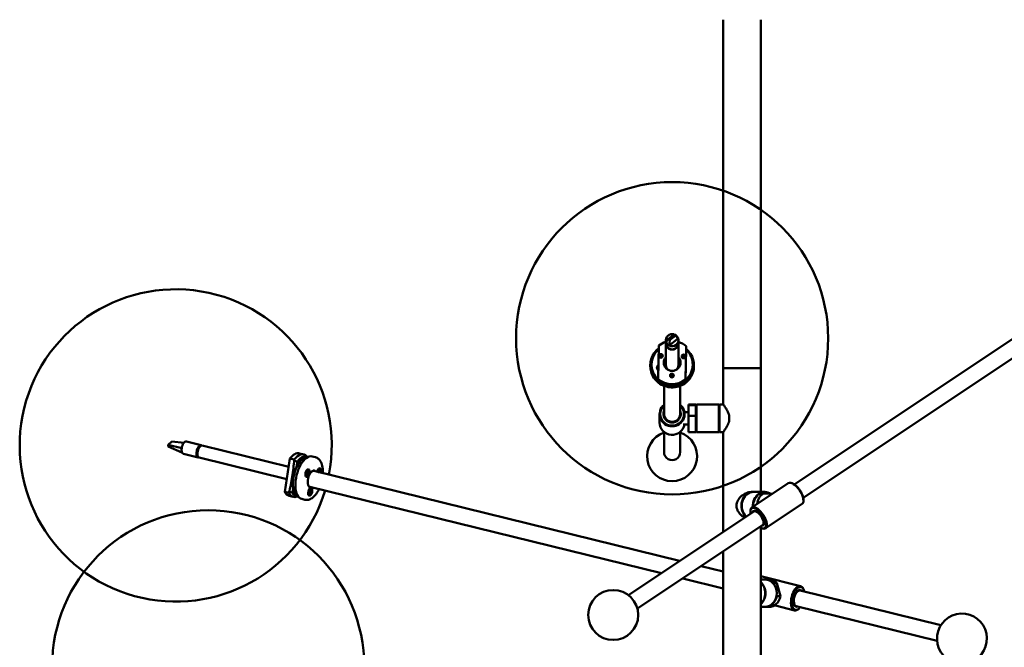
# Model space of a CAD drawing. Header units: millimetres. Extents: x 577 to 5072, y 853 to 3382.
# Tile 9 of 16: x 2291 to 3080, y 1534 to 2037. Entities that reach past the tile are written whole.
import ezdxf

# ---------------------------------------------------------------- set-up
doc = ezdxf.new("R2010")
doc.units = ezdxf.units.MM
doc.header["$LTSCALE"] = 18
doc.layers.add('Widoczne (ISO)', color=7, linetype='Continuous', lineweight=50)

msp = doc.modelspace()

# ---------------------------------------------------------------- linework, layer by layer
at = {"layer": 'Widoczne (ISO)'}
for p, q in [((2854.99, 2036.76), (2854.99, 1757.76)), ((2884.99, 2036.76), (2884.99, 1757.76)), ((3149.39, 1823.17), (2911.88, 1664.83)), ((3156.6, 1812.35), (2919.1, 1654.02)), ((2815, 1784.46), (2812.05, 1782.1)), ((2812.99, 1780.95), (2815.94, 1783.31)), ((2815.85, 1785.14), (2815, 1784.46)), ((2816.8, 1783.99), (2815.85, 1785.14)), ((2815.85, 1785.14), (2815.87, 1785.12)), ((2815.94, 1783.31), (2816.8, 1783.99)), ((2816.8, 1783.99), (2818.81, 1781.59)), ((2803.27, 1775.92), (2802.73, 1749.11)), ((2808.99, 1777.84), (2808.99, 1780.27)), ((2808.99, 1777.67), (2808.99, 1760.3)), ((2811.19, 1781.42), (2809.18, 1778.96)), ((2812.05, 1782.1), (2811.19, 1781.42)), ((2811.19, 1781.42), (2812.14, 1780.27)), ((2812.14, 1780.27), (2811.7, 1775.9)), ((2813.78, 1777.56), (2811.7, 1775.9)), ((2812.14, 1780.27), (2812.99, 1780.95)), ((2816.73, 1779.92), (2813.78, 1777.56)), ((2818.81, 1781.59), (2816.73, 1779.92)), ((2818.99, 1777.84), (2818.99, 1780.27)), ((2818.99, 1777.67), (2818.99, 1760.3)), ((2824.72, 1748.68), (2825.26, 1775.49)), ((2825.26, 1775.49), (2825.26, 1774.79)), ((2803.6, 1767.13), (2803.61, 1767.49)), ((2824.61, 1767.08), (2824.6, 1766.79)), ((2824.61, 1766.84), (2824.61, 1766.96)), ((2796.49, 1760.22), (2796.49, 1759.7)), ((2797.49, 1760.22), (2797.49, 1760.74)), ((2830.49, 1760.22), (2830.49, 1760.74)), ((2831.49, 1760.22), (2831.49, 1759.7)), ((2854.99, 1757.76), (2884.99, 1757.76)), ((2854.99, 1757.76), (2884.99, 1757.76)), ((2854.99, 1757.76), (2854.99, 1728.76)), ((2884.99, 1757.76), (2884.99, 1658.76)), ((2802.73, 1749.11), (2802.73, 1748.42)), ((2807.49, 1743.67), (2807.49, 1721.23)), ((2820.49, 1743.67), (2820.49, 1721.23)), ((2824.72, 1747.99), (2824.72, 1748.68)), ((2826.99, 1728.76), (2826.99, 1728.13)), ((2826.99, 1728.76), (2832.99, 1728.76)), ((2826.99, 1719.65), (2826.99, 1728.13)), ((2826.99, 1728.13), (2832.99, 1728.13)), ((2832.99, 1728.13), (2832.99, 1728.76)), ((2832.99, 1728.26), (2833.49, 1728.76)), ((2832.99, 1728.13), (2832.99, 1727.31)), ((2833.49, 1728.76), (2833.49, 1706.76)), ((2851.49, 1728.76), (2833.49, 1728.76)), ((2851.49, 1706.76), (2851.49, 1728.76)), ((2851.99, 1728.26), (2851.49, 1728.76)), ((2851.99, 1728.76), (2851.99, 1706.76)), ((2854.99, 1728.76), (2851.99, 1728.76)), ((2803.99, 1714.37), (2803.99, 1721.15)), ((2826.99, 1722.76), (2823.86, 1722.76)), ((2823.99, 1718.63), (2823.99, 1721.15)), ((2826.99, 1719.65), (2826.99, 1706.76)), ((2826.99, 1719.65), (2832.99, 1719.65)), ((2832.99, 1720.47), (2832.99, 1727.31)), ((2832.99, 1720.47), (2832.99, 1719.65)), ((2832.99, 1706.76), (2832.99, 1719.65)), ((2826.99, 1712.76), (2822.7, 1712.76)), ((2807.49, 1706.89), (2807.49, 1690.67)), ((2820.49, 1706.89), (2820.49, 1690.67)), ((2826.99, 1706.76), (2832.99, 1706.76)), ((2832.99, 1707.26), (2833.49, 1706.76)), ((2851.49, 1706.76), (2833.49, 1706.76)), ((2851.99, 1707.26), (2851.49, 1706.76)), ((2854.99, 1706.76), (2851.99, 1706.76)), ((2854.99, 1706.76), (2854.99, 1626.91)), ((2410.13, 1696.45), (2410.71, 1696.93)), ((2410.22, 1695.14), (2410.13, 1696.45)), ((2410.13, 1696.45), (2421.08, 1693.95)), ((2410.71, 1696.93), (2412.72, 1698.59)), ((2412.72, 1698.59), (2413.3, 1699.06)), ((2413.3, 1699.06), (2422.93, 1698.2)), ((2436.67, 1696.14), (2424.81, 1699.05)), ((2410.22, 1695.14), (2421.32, 1690.44)), ((2434.29, 1686.42), (2422.43, 1689.33)), ((2433.7, 1688.7), (2433.32, 1688.8)), ((2433.32, 1688.8), (2433.83, 1687.91)), ((2434.82, 1694.61), (2433.6, 1692.27)), ((2433.6, 1692.27), (2434.09, 1692.15)), ((2435.19, 1694.52), (2434.82, 1694.61)), ((2437.52, 1695.93), (2506.79, 1678.93)), ((2515.46, 1689.67), (2518.85, 1688.84)), ((2435.13, 1686.22), (2505.2, 1669.02)), ((2503.58, 1658.86), (2507.83, 1685.46)), ((2507.83, 1685.46), (2511.22, 1684.63)), ((2513.87, 1683.16), (2511.44, 1683.76)), ((2513.15, 1678.65), (2513.87, 1683.16)), ((2521.16, 1687.24), (2518.72, 1687.84)), ((2525.63, 1687.17), (2528.17, 1686.55)), ((2521.03, 1672.88), (2521.48, 1673.43)), ((2521.08, 1673.75), (2521.57, 1673.88)), ((2521.08, 1673.75), (2521.4, 1673.83)), ((2521.54, 1673.73), (2521.08, 1673.75)), ((2521.17, 1676.01), (2521.49, 1676.29)), ((2521.22, 1672.4), (2521.59, 1673.14)), ((2521.31, 1674.65), (2521.59, 1674.18)), ((2521.86, 1674.43), (2521.4, 1674.49)), ((2521.72, 1673.23), (2521.41, 1673.34)), ((2521.93, 1673.25), (2521.47, 1673.42)), ((2521.64, 1675.18), (2521.8, 1674.51)), ((2521.83, 1673.2), (2521.65, 1672.28)), ((2521.65, 1672.28), (2521.75, 1673.19)), ((2522.08, 1674.45), (2521.94, 1674.47)), ((2521.95, 1674.48), (2522.13, 1675.41)), ((2522.14, 1672.51), (2521.98, 1673.18)), ((2522.13, 1675.41), (2522.03, 1674.49)), ((2522.71, 1673.93), (2522.18, 1673.91)), ((2522.48, 1673.04), (2522.19, 1673.51)), ((2522.57, 1675.28), (2522.2, 1674.55)), ((2522.71, 1673.93), (2522.22, 1673.8)), ((2522.24, 1673.96), (2522.71, 1673.93)), ((2522.75, 1674.81), (2522.31, 1674.26)), ((2522.55, 1676.51), (2522.34, 1676.56)), ((2526.82, 1675.55), (2820.02, 1603.59)), ((2530.41, 1676.86), (2530.73, 1677.13)), ((2530.44, 1674.66), (2530.74, 1674.72)), ((2530.59, 1675.49), (2530.94, 1675.09)), ((2530.88, 1674.95), (2530.59, 1675.49)), ((2530.81, 1675.09), (2530.81, 1675.09)), ((2531.5, 1675.07), (2530.99, 1675.14)), ((2531.02, 1676.16), (2531.05, 1675.36)), ((2531.35, 1675.28), (2531.05, 1675.33)), ((2531.41, 1676.34), (2531.29, 1675.47)), ((2531.38, 1675.29), (2531.79, 1676.04)), ((2531.79, 1676.04), (2531.43, 1675.21)), ((2531.98, 1674.74), (2531.53, 1674.66)), ((2532.02, 1675.43), (2531.55, 1675.09)), ((2531.79, 1677.36), (2531.58, 1677.41)), ((2520.25, 1672.25), (2520.41, 1671.86)), ((2521.24, 1671.17), (2521.03, 1671.22)), ((2907.07, 1665.83), (2877.82, 1646.33)), ((2910.02, 1665.79), (2909.48, 1665.96)), ((2506.97, 1658.03), (2503.58, 1658.86)), ((2509.9, 1658.29), (2507.47, 1658.89)), ((2509.9, 1658.29), (2510.44, 1661.64)), ((2522.41, 1657.29), (2522.57, 1656.9)), ((2523.16, 1658.46), (2523.63, 1658.63)), ((2523.67, 1658.63), (2523.22, 1658.79)), ((2523.28, 1659.17), (2523.7, 1659.07)), ((2523.71, 1659.07), (2523.29, 1659.13)), ((2523.3, 1657.73), (2523.72, 1658.46)), ((2523.76, 1658.35), (2523.3, 1657.73)), ((2523.34, 1661.05), (2523.66, 1661.32)), ((2523.61, 1657.25), (2523.82, 1658.12)), ((2523.66, 1659.94), (2523.93, 1659.37)), ((2523.86, 1659.26), (2523.66, 1659.94)), ((2523.77, 1658.35), (2523.68, 1658.38)), ((2523.72, 1662.93), (2805.35, 1593.81)), ((2523.86, 1659.38), (2523.82, 1659.38)), ((2524.15, 1658.41), (2523.82, 1658.52)), ((2524.45, 1659.12), (2523.84, 1659.21)), ((2523.98, 1657.28), (2524.04, 1658.14)), ((2524.35, 1659.41), (2524.01, 1659.45)), ((2524.14, 1660.47), (2524.07, 1659.62)), ((2524.45, 1657.82), (2524.18, 1658.38)), ((2524.25, 1658.5), (2524.45, 1657.82)), ((2524.5, 1660.5), (2524.29, 1659.64)), ((2524.35, 1659.41), (2524.81, 1660.03)), ((2524.81, 1660.03), (2524.39, 1659.3)), ((2524.83, 1658.59), (2524.41, 1658.69)), ((2524.95, 1659.3), (2524.48, 1659.13)), ((2524.71, 1661.55), (2524.5, 1661.6)), ((2877.49, 1658.76), (2878.99, 1658.76)), ((2879.24, 1658.76), (2888.24, 1658.76)), ((2887.02, 1657.47), (2884.02, 1657.47)), ((2894.05, 1657.15), (2887.02, 1657.47)), ((2507.12, 1655.68), (2510.51, 1654.84)), ((2513.29, 1655.19), (2510.85, 1655.79)), ((2517.29, 1653.18), (2519.83, 1652.56)), ((2523.4, 1656.21), (2523.19, 1656.26)), ((2918.17, 1649.19), (2888.92, 1629.69)), ((2919.26, 1651.92), (2919.21, 1651.37)), ((2879.39, 1643.17), (2778.92, 1576.19)), ((2876.73, 1643.6), (2876.77, 1644.15)), ((2886.6, 1632.35), (2786.13, 1565.37)), ((2884.99, 1630.15), (2884.99, 1516)), ((2885.97, 1629.73), (2886.5, 1629.56)), ((2854.99, 1611.28), (2854.99, 1518.76)), ((2837.15, 1599.39), (2854.99, 1595.01)), ((2822.48, 1589.6), (2854.99, 1581.62)), ((2884.99, 1591.25), (2916.9, 1583.42)), ((2884.99, 1588.76), (2888.24, 1588.76)), ((2891.49, 1588.76), (2888.49, 1588.76)), ((2897.95, 1585.85), (2894.95, 1585.85)), ((2895.05, 1585.45), (2894.95, 1585.85)), ((2897.95, 1585.85), (2900.77, 1575.25)), ((2916.49, 1579.91), (3029.36, 1552.21)), ((2919.34, 1580.62), (2919.15, 1581.09)), ((2897.77, 1575.25), (2897.62, 1575.81)), ((2897.77, 1575.25), (2900.77, 1575.25)), ((2884.99, 1566.76), (2888.24, 1566.76)), ((2891.49, 1566.76), (2888.49, 1566.76)), ((2896.72, 1567.78), (2912.13, 1563.99)), ((2913.39, 1567.29), (3026.26, 1539.58)), ((2915.59, 1565.34), (2915.2, 1565.01))]:
    msp.add_line(p, q, dxfattribs=at)
for centre, radius in [((2813.99, 1781.77), 125), ((2442.3, 1519.14), 125), ((2766.79, 1560.29), 20)]:
    msp.add_circle(centre, radius, dxfattribs=at)
for centre, radius, start, end in [((2416.3, 1695.99), 125, 349.19069, 343.22924), ((2813.99, 1687.38), 20, 108.96557, 71.03443), ((3046.18, 1541.39), 20, 291.62282, 252.99536)]:
    msp.add_arc(centre, radius, start, end, dxfattribs=at)
for centre, major_axis, ratio, start_param, end_param in [((2813.99, 1780.27), (-5, 0), 0.984808, 4.385868, 6.553359), ((2813.99, 1780.27), (5, 0), 0.984808, 0.270174, 0.931188), ((2813.99, 1762.3), (17.5, 0), 0.984808, 1.860548, 2.23071), ((2813.99, 1777.67), (-5, 0), 0.984808, 6.265552, 9.442412), ((2813.99, 1777.84), (5, 0), 0.984808, 3.141593, 6.283185), ((2813.99, 1780.27), (-5, 0), 0.984808, 0.270174, 1.093207), ((2813.99, 1780.27), (5, 0), 0.984808, 4.2348, 6.553359), ((2813.99, 1762.3), (17.5, 0), 0.984808, 0.87128, 1.281045), ((2813.99, 1760.22), (17.5, 0), 0.984808, 2.233792, 7.156483), ((2813.99, 1760.74), (-16.5, 0), 0.984808, 5.424873, 7.102299), ((2805.86, 1766.44), (-1.5, 0), 0.984808, 4.508826, 6.37346), ((2805.86, 1765.92), (-1.5, 0), 0.984808, 4.3252, 6.030502), ((2823.19, 1766.37), (-1.5, 0), 0.984808, 5.556023, 5.96598), ((2822.31, 1765.6), (1.5, 0), 0.984808, 1.897315, 1.931389), ((2823.19, 1766.42), (-1.19, 0), 0.984808, 5.28912, 6.306388), ((2822.31, 1766.12), (1.5, 0), 0.984808, 6.162341, 8.017942), ((2813.99, 1760.74), (16.5, 0), 0.984808, 5.420909, 7.105816), ((2813.99, 1760.22), (-16.5, 0), 0.984808, 0, 3.141593), ((2804.86, 1758.15), (-3, 0), 0.984808, 5.402205, 7.124563), ((2804.86, 1757.63), (-3, 0), 0.984808, 5.406816, 6.194907), ((2813.99, 1762.3), (6.75, 0), 0.984808, 2.404969, 7.019809), ((2813.99, 1761.45), (-6.75, 0), 0.984808, 5.546561, 6.219062), ((2813.99, 1760.22), (-7, 0), 0.984808, 5.507992, 5.99351), ((2813.99, 1760.22), (-6.5, 0), 0.984808, 5.590025, 6.240833), ((2813.99, 1760.74), (7, 0), 0.984808, 2.366399, 2.739114), ((2813.99, 1760.3), (-6, 0), 0.984808, 5.6975, 6.509105), ((2813.99, 1761.09), (-7, 0), 0.984808, 5.507992, 5.519773), ((2813.99, 1760.3), (-5, 0), 0.984808, 0, 0.946328), ((2813.99, 1760.3), (-5, 0), 0.984808, 0, 0.946328), ((2813.99, 1760.3), (5, 0), 0.984808, 5.336858, 6.283185), ((2813.99, 1760.3), (5, 0), 0.984808, 5.336858, 6.283185), ((2813.99, 1761.45), (6.75, 0), 0.984808, 0.064123, 0.736624), ((2813.99, 1761.09), (-7, 0), 0.984808, 3.905005, 3.916786), ((2813.99, 1760.74), (7, 0), 0.984808, 0.402479, 0.775193), ((2813.99, 1760.22), (7, 0), 0.984808, 0.289676, 0.775193), ((2813.99, 1760.22), (6.5, 0), 0.984808, 0.042352, 0.69316), ((2813.99, 1760.3), (6, 0), 0.984808, 6.057266, 6.868871), ((2823.19, 1766.37), (1.5, 0), 0.984808, 0.317205, 0.334693), ((2813.81, 1752.25), (-1.5, 0), 0.984808, 0.320036, 2.781954), ((2813.79, 1751.04), (-1.5, 0), 0.984808, 3.548097, 5.844495), ((2813.79, 1751.09), (-1.19, 0), 0.984808, 3.324708, 6.066404), ((2813.99, 1762.3), (-17.5, 0), 0.984808, 0.87128, 2.23071), ((2813.99, 1761.61), (-17.5, 0), 0.984808, 0.87128, 2.23071), ((2813.99, 1721.15), (-10, 0), 0.984808, 5.419973, 10.28799), ((2813.99, 1721.23), (9.5, 0), 0.984808, 2.324317, 7.100461), ((2813.99, 1721.23), (-6.96, 0), 0.984808, 5.918145, 9.789818), ((2813.99, 1721.23), (-6.5, 0), 0.984808, 0, 3.141593), ((2813.99, 1714.37), (10, 0), 0.984808, 3.141593, 6.118567), ((2423.62, 1694.19), (1.19, 4.86), 0.489074, 0, 1.740131), ((2435.48, 1691.28), (1.19, 4.86), 0.489074, 6.10388, 9.604083), ((2436.32, 1691.07), (-1.19, -4.86), 0.489074, 3.141593, 6.283185), ((2423.62, 1694.19), (1.19, 4.86), 0.489074, 1.740131, 2.563165), ((2423.62, 1694.19), (-1.19, -4.86), 0.489074, 5.704758, 6.283185), ((2435.48, 1691.28), (1.01, 4.13), 0.489074, 1.449152, 2.330546), ((2435.48, 1691.28), (1.01, 4.13), 0.489074, 0.250428, 0.759749), ((2511.29, 1672.67), (4.17, 17), 0.489074, 0, 0.84684), ((2521.46, 1670.18), (4.17, 17), 0.489074, 0, 3.141593), ((2514.68, 1671.84), (4.17, 17), 0.489074, 5.942184, 7.130026), ((2517.22, 1671.22), (3.93, 16.02), 0.489074, 6.174885, 7.140086), ((2813.99, 1690.67), (-6.5, 0), 0.984808, 0, 3.141593), ((2518.92, 1670.8), (-3.93, -16.02), 0.489074, 3.172031, 6.252747), ((2511.99, 1676.27), (0.36, 1.46), 0.489074, 1.383427, 2.092416), ((2521.68, 1673.89), (-0.66, -2.67), 0.489074, 5.173577, 6.283185), ((2521.68, 1673.89), (0.66, 2.67), 0.489074, 0, 1.109608), ((2520.92, 1674.08), (0.48, 1.94), 0.489074, 0.201079, 0.210724), ((2521.67, 1673.93), (0.323, 0.121), 0.031616, 3.708251, 4.364559), ((2521.62, 1673.57), (-0.263, 0.257), 0.175767, 5.167642, 5.82395), ((2521.44, 1673.59), (0.051, 0.207), 0.489074, 3.946332, 5.57328), ((2521.5, 1674), (0.051, 0.207), 0.489074, 4.205476, 5.832424), ((2521.66, 1673.02), (0.051, 0.207), 0.489074, 5.776273, 7.403221), ((2525.69, 1669.14), (1.67, 6.8), 0.489074, 5.902934, 9.805029), ((2522.04, 1673.01), (-0.383, 0.075), 0.492608, 5.363385, 5.639332), ((2521.91, 1674.64), (-0.051, -0.207), 0.489074, 5.517128, 7.144077), ((2521.88, 1673.05), (0.051, 0.207), 0.489074, 5.517128, 7.144077), ((2522.28, 1674.61), (0.388, -0.044), 0.481607, 3.791991, 4.061133), ((2522.13, 1674.66), (-0.051, -0.207), 0.489074, 5.776273, 7.403221), ((2522.51, 1674.03), (-0.338, -0.116), 0.102866, 5.615466, 6.271774), ((2522.46, 1673.67), (0.277, -0.252), 0.235103, 3.253503, 3.909811), ((2522.28, 1673.68), (-0.051, -0.207), 0.489074, 4.205476, 5.832424), ((2522.35, 1674.1), (-0.051, -0.207), 0.489074, 3.946332, 5.57328), ((2525.27, 1669.24), (1.55, 6.31), 0.489074, 0, 0.539468), ((2525.27, 1669.24), (1.55, 6.31), 0.489074, 0, 0.539468), ((2531.13, 1674.69), (0.75, 3.06), 0.489074, 4.652193, 7.914177), ((2531.13, 1674.69), (0.66, 2.67), 0.489074, 4.643425, 7.922946), ((2530.92, 1674.74), (0.66, 2.67), 0.489074, 0, 1.109608), ((2530.16, 1674.93), (0.48, 1.94), 0.489074, 0.201079, 0.210724), ((2530.77, 1674.92), (-0.051, -0.207), 0.489074, 0.211644, 1.838592), ((2531.1, 1675.21), (0.367, 0.09), 0.259324, 3.71002, 4.193525), ((2530.94, 1675.28), (0.051, 0.207), 0.489074, 3.612381, 5.239329), ((2531.4, 1675.49), (-0.051, -0.207), 0.489074, 4.924033, 6.550981), ((2531.71, 1675.25), (0.359, -0.153), 0.47377, 3.723909, 4.058765), ((2531.5, 1674.46), (0.051, 0.207), 0.489074, 0.211644, 1.810251), ((2531.54, 1675.28), (-0.051, -0.207), 0.489074, 5.183177, 6.810125), ((2520.92, 1674.08), (-0.48, -1.94), 0.489074, 6.072461, 6.082106), ((2912.62, 1657.51), (-5.55, 8.32), 0.433013, 3.141593, 6.283185), ((2912.99, 1657.76), (-5.27, 7.9), 0.433013, 3.642686, 5.782092), ((2511.29, 1672.67), (-4.17, -17), 0.489074, 5.770595, 6.283185), ((2514.68, 1671.84), (-4.17, -17), 0.489074, 5.770595, 6.624186), ((2517.22, 1671.22), (-3.93, -16.02), 0.489074, 5.760536, 6.391485), ((2525.27, 1669.24), (-1.55, -6.31), 0.489074, 5.743717, 6.283185), ((2525.27, 1669.24), (-1.55, -6.31), 0.489074, 5.743717, 6.283185), ((2523.85, 1658.93), (-0.66, -2.67), 0.489074, 5.173577, 6.283185), ((2523.08, 1659.12), (-0.48, -1.94), 0.489074, 6.072461, 6.082106), ((2523.85, 1658.93), (0.66, 2.67), 0.489074, 0, 1.109608), ((2523.08, 1659.12), (0.48, 1.94), 0.489074, 0.201079, 0.210724), ((2523.61, 1658.43), (0.051, 0.207), 0.489074, 4.972832, 6.599781), ((2523.89, 1658.12), (-0.329, 0.207), 0.407189, 5.332447, 5.637461), ((2523.75, 1659.27), (-0.051, -0.207), 0.489074, 0.001299, 1.628247), ((2523.72, 1658.14), (0.051, 0.207), 0.489074, 4.713688, 6.340636), ((2524.11, 1659.51), (0.377, 0.07), 0.324508, 3.765657, 4.145773), ((2523.95, 1659.58), (-0.051, -0.207), 0.489074, 0.260443, 1.887392), ((2524.16, 1658.18), (0.051, 0.207), 0.489074, 0.260443, 1.887392), ((2524.52, 1658.42), (-0.384, -0.051), 0.370437, 5.41777, 6.025839), ((2524.34, 1658.16), (-0.204, 0.249), 0.106097, 5.76094, 6.10874), ((2524.36, 1658.48), (0.051, 0.207), 0.489074, 0.001299, 1.628247), ((2524.39, 1659.61), (-0.051, -0.207), 0.489074, 4.713688, 6.340636), ((2524.66, 1659.31), (0.343, -0.186), 0.441515, 3.578945, 4.046906), ((2524.5, 1659.33), (-0.051, -0.207), 0.489074, 4.972832, 6.599781), ((2878.99, 1647.76), (0, 11), 0.866025, 6.270063, 8.76976), ((2879.24, 1647.76), (0, 11), 0.866025, 0, 2.472416), ((2888.24, 1647.76), (0, 11), 0.866025, 5.742773, 7.928131), ((2888.49, 1647.76), (0, 11), 0.866025, 0.489115, 1.630325), ((2891.49, 1647.76), (0, -11), 0.866025, 3.630707, 4.586159), ((2888.49, 1647.76), (0, 10.5), 0.866025, 5.835411, 6.673512), ((2882.99, 1637.76), (-5.27, 7.9), 0.433013, 2.324317, 7.100461), ((2883.37, 1638.01), (5.55, -8.32), 0.433013, 5.782092, 9.925871), ((2882.99, 1637.76), (3.86, -5.79), 0.433013, 5.918145, 9.789818), ((2882.99, 1637.76), (3.61, -5.41), 0.433013, 0, 3.141593), ((2883.74, 1638.26), (-3.31, 4.96), 0.433013, 5.929865, 6.185763), ((2883.74, 1638.26), (-3.22, 4.83), 0.433013, 5.835753, 6.105139), ((2883.74, 1638.26), (3.31, -4.96), 0.433013, 0.097422, 0.35332), ((2883.74, 1638.26), (3.22, -4.83), 0.433013, 0.178046, 0.447432), ((2879.24, 1577.76), (0, 11), 0.866025, 3.789593, 5.635185), ((2878.99, 1577.76), (0, -11), 0.866025, 0.681343, 2.46025), ((2888.24, 1577.76), (0, 11), 0.866025, 3.141593, 6.283185), ((2888.49, 1577.76), (0, 11), 0.866025, 5.5392, 6.296307), ((2891.49, 1577.76), (0, 11), 0.866025, 5.5392, 6.283185), ((2914.51, 1573.71), (2.38, 9.71), 0.489074, 5.687944, 10.020019), ((2914.94, 1573.6), (-2.26, -9.23), 0.489074, 2.324317, 7.100461), ((2914.94, 1573.6), (1.55, 6.31), 0.489074, 0, 3.141593), ((2914.94, 1573.6), (1.66, 6.76), 0.489074, 5.918145, 9.789818), ((2914.09, 1573.81), (1.38, 5.63), 0.489074, 0.265545, 0.595241), ((2914.09, 1573.81), (1.42, 5.79), 0.489074, 0.168561, 0.47586), ((2888.49, 1577.76), (0, -11), 0.866025, 6.270063, 7.624078), ((2891.49, 1577.76), (0, -11), 0.866025, 0, 1.340893), ((2914.09, 1573.81), (-1.38, -5.63), 0.489074, 5.687944, 6.017641), ((2914.09, 1573.81), (-1.42, -5.79), 0.489074, 5.807325, 6.114625)]:
    msp.add_ellipse(centre, major_axis=major_axis, ratio=ratio, start_param=start_param, end_param=end_param, dxfattribs=at)
for centre, major_axis, ratio in [((2805.01, 1767.65), (1.5, 0), 0.984808), ((2823.19, 1767.29), (1.5, 0), 0.984808), ((2813.79, 1751.96), (1.5, 0), 0.984808), ((2521.89, 1673.84), (0.75, 3.06), 0.489074), ((2521.89, 1673.84), (0.66, 2.67), 0.489074), ((2524.06, 1658.88), (0.75, 3.06), 0.489074), ((2524.06, 1658.88), (0.66, 2.67), 0.489074)]:
    msp.add_ellipse(centre, major_axis=major_axis, ratio=ratio, dxfattribs=at)
for points in [[(2815.87, 1785.12), (2816.15, 1784.81), (2816.59, 1784.51), (2816.98, 1784.22)], [(2803.61, 1767.39), (2803.59, 1767.34), (2803.58, 1767.3), (2803.56, 1767.25)], [(2824.63, 1766.89), (2824.63, 1766.92), (2824.62, 1766.95), (2824.61, 1766.98)], [(2523.82, 1658.52), (2523.79, 1658.53), (2523.75, 1658.54), (2523.72, 1658.56)], [(2524.13, 1660.4), (2524.13, 1660.4), (2524.14, 1660.4), (2524.14, 1660.4)]]:
    msp.add_open_spline(points, degree=3, dxfattribs=at)
for points, knots in [([(2806.45, 1767.23), (2806.44, 1767.25), (2806.44, 1767.27), (2806.38, 1767.43), (2806.32, 1767.56), (2806.21, 1767.71), (2806.19, 1767.74), (2806.17, 1767.76)], [-0.34846521, -0.34846521, -0.34846521, -0.34846521, -0.34241724, -0.34241724, -0.29834461, -0.29834461, -0.2876747, -0.2876747, -0.2876747, -0.2876747]), ([(2822.07, 1767.45), (2822.06, 1767.44), (2822.05, 1767.43), (2821.95, 1767.32), (2821.88, 1767.21), (2821.8, 1767.02), (2821.77, 1766.95), (2821.75, 1766.88)], [-0.65816943, -0.65816943, -0.65816943, -0.65816943, -0.65272812, -0.65272812, -0.61448487, -0.61448487, -0.59143446, -0.59143446, -0.59143446, -0.59143446]), ([(2825.26, 1774.79), (2825.17, 1770.14), (2825.08, 1765.59), (2824.91, 1756.96), (2824.81, 1752.49), (2824.72, 1747.99)], [35.882115, 35.882115, 35.882115, 35.882115, 37.196513, 37.196513, 38.510912, 38.510912, 38.510912, 38.510912]), ([(2831.49, 1759.7), (2831.49, 1757.86), (2831.19, 1756.02), (2830.02, 1752.53), (2829.15, 1750.88), (2826.93, 1747.92), (2825.58, 1746.62), (2822.52, 1744.51), (2820.82, 1743.69), (2817.24, 1742.63), (2815.37, 1742.39), (2811.63, 1742.49), (2809.77, 1742.84), (2806.26, 1744.1), (2804.6, 1745.01), (2801.67, 1747.3), (2800.39, 1748.67), (2798.34, 1751.75), (2797.57, 1753.46), (2796.69, 1756.69), (2796.49, 1758.19), (2796.49, 1759.7)], [3.121791, 3.121791, 3.121791, 3.121791, 3.440723, 3.440723, 3.759876, 3.759876, 4.079589, 4.079589, 4.399961, 4.399961, 4.72083, 4.72083, 5.04186, 5.04186, 5.362662, 5.362662, 5.682922, 5.682922, 6.002519, 6.002519, 6.263384, 6.263384, 6.263384, 6.263384]), ([(2815.19, 1751.67), (2815.18, 1751.69), (2815.17, 1751.7), (2815.1, 1751.88), (2815, 1752.03), (2814.74, 1752.29), (2814.58, 1752.4), (2814.23, 1752.55), (2814.04, 1752.6), (2813.66, 1752.61), (2813.48, 1752.59), (2813.15, 1752.48), (2813, 1752.4), (2812.75, 1752.21), (2812.64, 1752.1), (2812.5, 1751.9), (2812.45, 1751.81), (2812.41, 1751.72)], [-0.65097, -0.65097, -0.65097, -0.65097, -0.6464135, -0.6464135, -0.5911745, -0.5911745, -0.5348184, -0.5348184, -0.4755023, -0.4755023, -0.420588, -0.420588, -0.3704624, -0.3704624, -0.3248021, -0.3248021, -0.2942208, -0.2942208, -0.2942208, -0.2942208]), ([(2854.99, 1706.76), (2854.99, 1706.76), (2855.05, 1706.83), (2855.26, 1707.13), (2855.42, 1707.35), (2856.02, 1708.2), (2856.6, 1709.04), (2857.75, 1710.94), (2858.41, 1712.13), (2859.19, 1714.14), (2859.41, 1714.84), (2859.71, 1716.28), (2859.8, 1717.02), (2859.8, 1718.49), (2859.71, 1719.23), (2859.41, 1720.68), (2859.19, 1721.38), (2858.41, 1723.39), (2857.75, 1724.58), (2856.6, 1726.48), (2856.02, 1727.32), (2855.42, 1728.17), (2855.26, 1728.39), (2855.05, 1728.69), (2854.99, 1728.76), (2854.99, 1728.76)], [1.747725, 1.747725, 1.747725, 1.747725, 1.964153, 1.964153, 2.180581, 2.180581, 2.613437, 2.613437, 3.054444, 3.054444, 3.274947, 3.274947, 3.495451, 3.495451, 3.715954, 3.715954, 3.936458, 3.936458, 4.377465, 4.377465, 4.81032, 4.81032, 5.026748, 5.026748, 5.243176, 5.243176, 5.243176, 5.243176]), ([(2511.22, 1684.63), (2510.88, 1679.99), (2510.34, 1675.47), (2508.97, 1666.91), (2508.09, 1662.47), (2506.97, 1658.03)], [35.882115, 35.882115, 35.882115, 35.882115, 37.196513, 37.196513, 38.510912, 38.510912, 38.510912, 38.510912]), ([(2534.22, 1673.74), (2534.26, 1674.95), (2534.22, 1676.12), (2533.93, 1678.9), (2533.58, 1680.44), (2532.47, 1683.14), (2531.72, 1684.32), (2529.98, 1685.84), (2529.11, 1686.32), (2528.17, 1686.55)], [6.519906, 6.519906, 6.519906, 6.519906, 6.751386, 6.751386, 7.094923, 7.094923, 7.438325, 7.438325, 7.686856, 7.686856, 7.686856, 7.686856]), ([(2510.61, 1675.84), (2510.61, 1675.88), (2510.6, 1675.93), (2510.6, 1676.15), (2510.62, 1676.35), (2510.68, 1676.65), (2510.71, 1676.76), (2510.74, 1676.87)], [-0.1321984, -0.1321984, -0.1321984, -0.1321984, -0.1186679, -0.1186679, -0.0593926, -0.0593926, -0.0254432, -0.0254432, -0.0254432, -0.0254432]), ([(2521.21, 1672.51), (2521.2, 1672.53), (2521.18, 1672.55), (2521.16, 1672.6), (2521.15, 1672.62), (2521.12, 1672.68), (2521.11, 1672.7), (2521.09, 1672.76), (2521.08, 1672.8), (2521.07, 1672.85), (2521.06, 1672.88), (2521.06, 1672.91)], [6.0655508, 6.0655508, 6.0655508, 6.0655508, 6.1527298, 6.1527298, 6.2399088, 6.2399088, 6.3270878, 6.3270878, 6.4142669, 6.4142669, 6.4793941, 6.4793941, 6.4793941, 6.4793941]), ([(2521.21, 1672.51), (2521.22, 1672.51), (2521.22, 1672.5), (2521.23, 1672.48), (2521.23, 1672.47), (2521.23, 1672.44), (2521.22, 1672.42), (2521.22, 1672.4)], [0.04932102, 0.04932102, 0.04932102, 0.04932102, 0.05181414, 0.05181414, 0.05697832, 0.05697832, 0.06215096, 0.06215096, 0.06215096, 0.06215096]), ([(2521.32, 1674.63), (2521.34, 1674.66), (2521.35, 1674.7), (2521.39, 1674.77), (2521.41, 1674.81), (2521.45, 1674.88), (2521.48, 1674.91), (2521.52, 1674.98), (2521.54, 1675.01), (2521.59, 1675.06), (2521.61, 1675.09), (2521.63, 1675.12)], [1.3612467, 1.3612467, 1.3612467, 1.3612467, 1.4398409, 1.4398409, 1.5271387, 1.5271387, 1.6144366, 1.6144366, 1.7017344, 1.7017344, 1.7890323, 1.7890323, 1.7890323, 1.7890323]), ([(2522.18, 1673.91), (2522.15, 1673.91), (2522.13, 1673.92), (2521.96, 1673.95), (2521.79, 1673.99), (2521.64, 1674.02), (2521.63, 1674.03), (2521.61, 1674.03)], [-2.79635517, -2.79635517, -2.79635517, -2.79635517, -2.79003986, -2.79003986, -2.74268466, -2.74268466, -2.73897267, -2.73897267, -2.73897267, -2.73897267]), ([(2521.64, 1675.18), (2521.65, 1675.17), (2521.65, 1675.15), (2521.64, 1675.13), (2521.64, 1675.12), (2521.63, 1675.12)], [0.020760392, 0.020760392, 0.020760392, 0.020760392, 0.025933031, 0.025933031, 0.029838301, 0.029838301, 0.029838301, 0.029838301]), ([(2522.37, 1673.11), (2522.39, 1673.11), (2522.4, 1673.1), (2522.43, 1673.09), (2522.44, 1673.07), (2522.46, 1673.06), (2522.47, 1673.04), (2522.48, 1673.04)], [0.04758377, 0.04758377, 0.04758377, 0.04758377, 0.05181414, 0.05181414, 0.05697832, 0.05697832, 0.06215096, 0.06215096, 0.06215096, 0.06215096]), ([(2522.75, 1674.81), (2522.75, 1674.8), (2522.73, 1674.79), (2522.7, 1674.77), (2522.69, 1674.76), (2522.66, 1674.76), (2522.64, 1674.75), (2522.63, 1674.75)], [0.02076039, 0.02076039, 0.02076039, 0.02076039, 0.02593303, 0.02593303, 0.03109721, 0.03109721, 0.03532758, 0.03532758, 0.03532758, 0.03532758]), ([(2531.03, 1676.11), (2531.03, 1676.11), (2531.04, 1676.12), (2531.06, 1676.13), (2531.07, 1676.14), (2531.1, 1676.16), (2531.12, 1676.17), (2531.15, 1676.19), (2531.16, 1676.19), (2531.19, 1676.2), (2531.2, 1676.21), (2531.22, 1676.21)], [6.1062279, 6.1062279, 6.1062279, 6.1062279, 6.1258894, 6.1258894, 6.1867026, 6.1867026, 6.2475159, 6.2475159, 6.3083292, 6.3083292, 6.3691424, 6.3691424, 6.3691424, 6.3691424]), ([(2531.41, 1676.34), (2531.41, 1676.32), (2531.4, 1676.3), (2531.38, 1676.27), (2531.37, 1676.26), (2531.35, 1676.24), (2531.33, 1676.24), (2531.32, 1676.23)], [0.02076039, 0.02076039, 0.02076039, 0.02076039, 0.02593303, 0.02593303, 0.03109721, 0.03109721, 0.03532758, 0.03532758, 0.03532758, 0.03532758]), ([(2531.98, 1674.74), (2531.98, 1674.74), (2531.96, 1674.74), (2531.93, 1674.74), (2531.92, 1674.75), (2531.89, 1674.75), (2531.87, 1674.75), (2531.86, 1674.76)], [0.02076039, 0.02076039, 0.02076039, 0.02076039, 0.02593303, 0.02593303, 0.03109721, 0.03109721, 0.03532758, 0.03532758, 0.03532758, 0.03532758]), ([(2519.83, 1652.56), (2520.73, 1652.34), (2521.69, 1652.34), (2523.64, 1652.79), (2524.64, 1653.27), (2526.7, 1654.73), (2527.74, 1655.8), (2529.59, 1658.25), (2530.41, 1659.62), (2531.12, 1661.11)], [4.545264, 4.545264, 4.545264, 4.545264, 4.784777, 4.784777, 5.059696, 5.059696, 5.395938, 5.395938, 5.712214, 5.712214, 5.712214, 5.712214]), ([(2523.18, 1658.48), (2523.18, 1658.48), (2523.18, 1658.48), (2523.18, 1658.47), (2523.17, 1658.46), (2523.16, 1658.46)], [0.054986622, 0.054986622, 0.054986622, 0.054986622, 0.056978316, 0.056978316, 0.062150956, 0.062150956, 0.062150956, 0.062150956]), ([(2523.18, 1658.48), (2523.19, 1658.52), (2523.19, 1658.57), (2523.2, 1658.66), (2523.2, 1658.7), (2523.22, 1658.8), (2523.22, 1658.84), (2523.24, 1658.93), (2523.25, 1658.98), (2523.27, 1659.07), (2523.28, 1659.12), (2523.3, 1659.16)], [6.0649334, 6.0649334, 6.0649334, 6.0649334, 6.1522297, 6.1522297, 6.239526, 6.239526, 6.3268224, 6.3268224, 6.4141187, 6.4141187, 6.501415, 6.501415, 6.501415, 6.501415]), ([(2523.28, 1659.17), (2523.29, 1659.17), (2523.29, 1659.17), (2523.3, 1659.16), (2523.3, 1659.16), (2523.3, 1659.16)], [0.020760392, 0.020760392, 0.020760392, 0.020760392, 0.025933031, 0.025933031, 0.027525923, 0.027525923, 0.027525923, 0.027525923]), ([(2523.92, 1657.42), (2523.93, 1657.41), (2523.94, 1657.4), (2523.96, 1657.37), (2523.97, 1657.35), (2523.97, 1657.32), (2523.98, 1657.3), (2523.98, 1657.28)], [0.04758377, 0.04758377, 0.04758377, 0.04758377, 0.05181414, 0.05181414, 0.05697832, 0.05697832, 0.06215096, 0.06215096, 0.06215096, 0.06215096]), ([(2524.5, 1660.5), (2524.5, 1660.49), (2524.49, 1660.47), (2524.47, 1660.44), (2524.46, 1660.42), (2524.43, 1660.41), (2524.42, 1660.4), (2524.4, 1660.4)], [0.02076039, 0.02076039, 0.02076039, 0.02076039, 0.02593303, 0.02593303, 0.03109721, 0.03109721, 0.03532758, 0.03532758, 0.03532758, 0.03532758]), ([(2524.83, 1658.59), (2524.82, 1658.59), (2524.81, 1658.59), (2524.78, 1658.6), (2524.77, 1658.61), (2524.74, 1658.61), (2524.72, 1658.62), (2524.71, 1658.62)], [0.02076039, 0.02076039, 0.02076039, 0.02076039, 0.02593303, 0.02593303, 0.03109721, 0.03109721, 0.03532758, 0.03532758, 0.03532758, 0.03532758]), ([(2877.49, 1658.76), (2876.87, 1658.76), (2876.2, 1658.69), (2874.84, 1658.39), (2874.15, 1658.17), (2872.09, 1657.32), (2870.77, 1656.48), (2868.55, 1654.58), (2867.5, 1653.39), (2866.38, 1651.38), (2866.08, 1650.68), (2865.67, 1649.23), (2865.57, 1648.49), (2865.57, 1647.02), (2865.67, 1646.28), (2866.08, 1644.84), (2866.38, 1644.14), (2867.5, 1642.13), (2868.55, 1640.94), (2870.39, 1639.36), (2871.22, 1638.79), (2872.09, 1638.3)], [1.747725, 1.747725, 1.747725, 1.747725, 1.964153, 1.964153, 2.180581, 2.180581, 2.613437, 2.613437, 3.054444, 3.054444, 3.274947, 3.274947, 3.495451, 3.495451, 3.715954, 3.715954, 3.936458, 3.936458, 4.377465, 4.377465, 4.663075, 4.663075, 4.663075, 4.663075]), ([(2896.18, 1568.18), (2896.28, 1568.11), (2896.37, 1568.05), (2896.57, 1567.92), (2896.68, 1567.85), (2896.79, 1567.77), (2896.78, 1567.76), (2896.66, 1567.79), (2896.57, 1567.82), (2896.28, 1567.9), (2896.1, 1567.95), (2895.89, 1568), (2895.89, 1568), (2895.89, 1568)], [0.3226818, 0.3226818, 0.3226818, 0.3226818, 0.3757931, 0.3757931, 0.4674867, 0.4674867, 0.5591802, 0.5591802, 0.6301811, 0.6301811, 0.701182, 0.701182, 0.7023244, 0.7023244, 0.7023244, 0.7023244])]:
    msp.add_open_spline(points, degree=3, knots=knots, dxfattribs=at)
for points, weights in [([(2522.37, 1673.11), (2521.86, 1673.31), (2521.49, 1673.45)], [1.00378810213, 1.02757754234, 1.0273113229]), ([(2522.3, 1674.74), (2522.45, 1674.75), (2522.63, 1674.75)], [1.01641007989, 1.01129759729, 1.00378810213]), ([(2530.86, 1674.98), (2531.27, 1674.89), (2531.86, 1674.76)], [1.02701105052, 1.02998514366, 1.00378810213]), ([(2531.13, 1676.18), (2531.22, 1676.2), (2531.32, 1676.23)], [1.01281364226, 1.00884418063, 1.00378810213]), ([(2523.28, 1659.1), (2523.8, 1658.92), (2524.71, 1658.62)], [1.01160181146, 1.04654065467, 1.00378810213]), ([(2523.92, 1657.42), (2523.8, 1657.51), (2523.69, 1657.59)], [1.00378810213, 1.01042073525, 1.01518345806]), ([(2524.12, 1660.32), (2524.26, 1660.36), (2524.4, 1660.4)], [1.01577170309, 1.01083542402, 1.00378810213])]:
    msp.add_rational_spline(points, weights, degree=2, dxfattribs=at)

doc.saveas('drawing.dxf')
